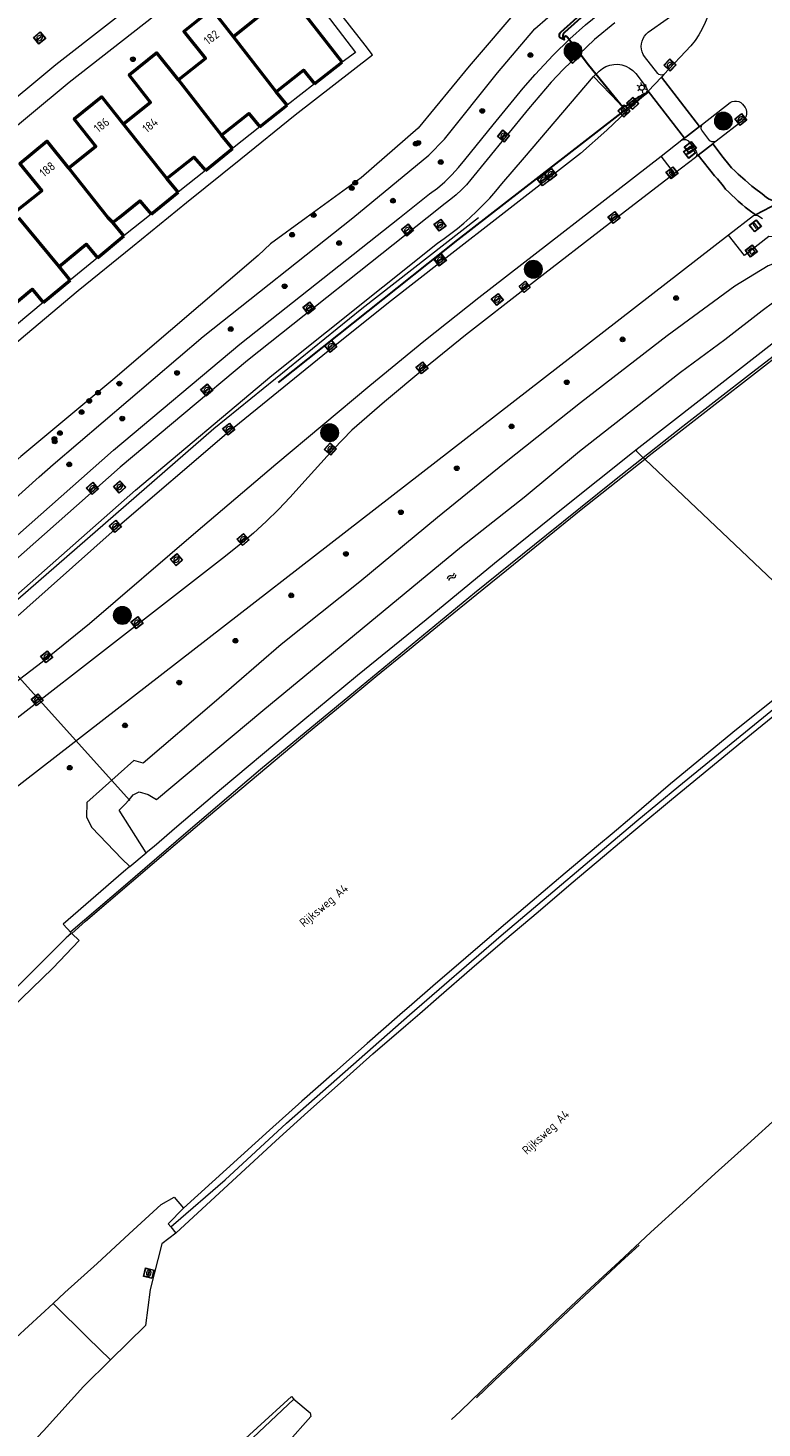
# Model space of a CAD drawing. Header units: metres. Extents: x 94279 to 96109, y 461866 to 463040.
# Tile 54 of 175: x 95227 to 95311, y 462111 to 462272. Entities that reach past the tile are written whole.
import ezdxf
from ezdxf.enums import TextEntityAlignment as Align

# ---------------------------------------------------------------- set-up
doc = ezdxf.new("R2010")
doc.units = ezdxf.units.M
doc.layers.get('0').update_dxf_attribs({"linetype": 'CONTINUOUS'})
for name, color, linetype, lineweight in [('B-WE-KL-ET_LS_OV_KABEL_EIGENNET_323-G', 10, 'CONTINUOUS', 30), ('B-WE-OV-LICHTMAST', 252, 'CONTINUOUS', 25), ('B_BEBOUWINGSGRENS_0', 132, 'CONTINUOUS', 50), ('B_TUSSENMUUR_0', 132, 'CONTINUOUS', 50), ('G_GRENS_ALGEMEEN_0', 251, 'CONTINUOUS', 13), ('K_DUIKER_LIJN_-1', 251, 'CONTINUOUS', 13), ('K_STEIGER_1', 251, 'CONTINUOUS', 13), ('Q_BOOM_0', 251, 'CONTINUOUS', 13), ('Q_BRANDKRAAN_0', 251, 'CONTINUOUS', 13), ('Q_DRUKKNOPPAAL_0', 251, 'CONTINUOUS', 13), ('Q_GELUIDSSCHERM_LIJN_0', 251, 'CONTINUOUS', 13), ('Q_INSPECTIE_OF_RIOOLPUT_0', 251, 'CONTINUOUS', 13), ('Q_KOLK_0', 251, 'CONTINUOUS', 13), ('Q_LICHTMAST_0', 251, 'CONTINUOUS', 13), ('Q_OPENBARE_VERLICHTINGSKAST_0', 251, 'CONTINUOUS', 13), ('Q_PORTAAL_0', 251, 'CONTINUOUS', 13), ('Q_STADSVERWARMINGSPUT_0', 251, 'CONTINUOUS', 13), ('Q_STRAATNAAMBORD_0', 251, 'CONTINUOUS', 13), ('Q_VERKEERSREGELINSTALLATIEPA00', 251, 'CONTINUOUS', 13), ('S_GBKN_SYMBOOL_WATER_0', 251, 'CONTINUOUS', 13), ('T_CULTUURGRENS_0', 251, 'CONTINUOUS', 13), ('T_HEK_LIJN_0', 251, 'CONTINUOUS', 13), ('T_MUUR_30CM_LIJN_0', 251, 'CONTINUOUS', 13), ('T_WALBESCHERMING_1', 251, 'CONTINUOUS', 13), ('V_WEGGRENS_0', 251, 'CONTINUOUS', 13), ('W_WATERGRENS_0', 251, 'CONTINUOUS', 13), ('Z_GBKN_HUISNUMMER_0', 251, 'CONTINUOUS', 13), ('Z_STRAATNAAM_0', 251, 'CONTINUOUS', 13)]:
    doc.layers.add(name, color=color, linetype=linetype, lineweight=lineweight)
doc.layers.add('Fietssuggestiesstrook_0', color=251, linetype='CONTINUOUS')
doc.styles.get("Standard").update_dxf_attribs({"font": 'isocp.shx'})

# ---------------------------------------------------------------- blocks, each defined once
blk = doc.blocks.new('Q_LICHTMAST')
for points in [[(-0.26, 0.15), (-0.52, 0.3)], [(0, 0.3), (0, 0.6)], [(0.26, 0.15), (0.52, 0.3)], [(-0.26, -0.15), (-0.52, -0.3)], [(0, -0.3), (0, -0.6)], [(0.26, -0.15), (0.52, -0.3)]]:
    blk.add_lwpolyline(points)
blk.add_circle((0, 0), 0.3)
blk = doc.blocks.new('Q_VERKEERSREGELINSTALLATIEPAAL')
for points in [[(-0.5, 0.5), (0.5, 0.5), (0.5, -0.5), (-0.5, -0.5)], [(-0.08, 0.33), (0.07, 0.33), (0.07, -0.33), (-0.08, -0.33)]]:
    blk.add_lwpolyline(points, close=True)
blk.add_lwpolyline([(-0.44, 0.46), (0.44, 0.46, -0.414214), (0.46, 0.44), (0.46, -0.44, -0.414214), (0.44, -0.46), (-0.44, -0.46, -0.414214), (-0.46, -0.44), (-0.46, 0.44), (-0.46, 0.44), (-0.46, 0.45), (-0.46, 0.45), (-0.46, 0.45), (-0.46, 0.45), (-0.46, 0.45), (-0.46, 0.45), (-0.46, 0.46), (-0.46, 0.46), (-0.46, 0.46), (-0.45, 0.46), (-0.45, 0.46), (-0.45, 0.46), (-0.45, 0.46), (-0.45, 0.46), (-0.45, 0.46), (-0.44, 0.46), (-0.44, 0.46)], format="xyb")
blk = doc.blocks.new('Q_PORTAAL')
for points in [[(-0.36, 0.2), (-0.21, 0.2), (-0.21, -0.2), (-0.36, -0.2), (-0.36, 0.2)], [(-0.14, 0.19), (0.14, 0.19), (0.14, 0.1), (-0.14, 0.1), (-0.14, 0.19)], [(0.21, 0.2), (0.36, 0.2), (0.36, -0.2), (0.21, -0.2), (0.21, 0.2)]]:
    blk.add_lwpolyline(points)
blk = doc.blocks.new('Q_DRUKKNOPPAAL')
for points in [[(-0.5, 0.5), (0.5, 0.5), (0.5, -0.5), (-0.5, -0.5)], [(-0.08, 0.33), (0.07, 0.33), (0.07, -0.33), (-0.08, -0.33)]]:
    blk.add_lwpolyline(points, close=True)
blk.add_lwpolyline([(-0.44, 0.46), (0.44, 0.46, -0.414214), (0.46, 0.44), (0.46, -0.44, -0.414214), (0.44, -0.46), (-0.44, -0.46, -0.414214), (-0.46, -0.44), (-0.46, 0.44), (-0.46, 0.44), (-0.46, 0.45), (-0.46, 0.45), (-0.46, 0.45), (-0.46, 0.45), (-0.46, 0.45), (-0.46, 0.45), (-0.46, 0.46), (-0.46, 0.46), (-0.46, 0.46), (-0.45, 0.46), (-0.45, 0.46), (-0.45, 0.46), (-0.45, 0.46), (-0.45, 0.46), (-0.45, 0.46), (-0.44, 0.46), (-0.44, 0.46)], format="xyb")
blk = doc.blocks.new('Q_INSPECTIE_OF_RIOOLPUT')
blk.add_lwpolyline([(-0.5, 0.5), (0.5, 0.5), (0.5, -0.5), (-0.5, -0.5)], close=True)
for points in [[(-0.44, 0.46), (0.44, 0.46, -0.414214), (0.46, 0.44), (0.46, -0.44, -0.414214), (0.44, -0.46), (-0.44, -0.46, -0.414214), (-0.46, -0.44), (-0.46, 0.44), (-0.46, 0.44), (-0.46, 0.45), (-0.46, 0.45), (-0.46, 0.45), (-0.46, 0.45), (-0.46, 0.45), (-0.46, 0.45), (-0.46, 0.46), (-0.46, 0.46), (-0.46, 0.46), (-0.45, 0.46), (-0.45, 0.46), (-0.45, 0.46), (-0.45, 0.46), (-0.45, 0.46), (-0.45, 0.46), (-0.44, 0.46), (-0.44, 0.46)], [(-0.34, 0.1, 0.380426), (-0.28, -0.18)], [(-0.01, 0.27, 0.240218), (-0.34, 0.1)], [(-0.19, 0.04, 0.853344), (-0.19, -0.03)], [(0.33, 0.11, 0.240191), (-0.01, 0.27)], [(0.18, -0.03, 0.849746), (0.18, 0.04)], [(0.27, -0.18, 0.380426), (0.33, 0.11)], [(-0.28, -0.18, 0.148452), (0.01, -0.26)], [(0.01, -0.26, 0.131742), (0.27, -0.18)]]:
    blk.add_lwpolyline(points, format="xyb")
for points in [[(-0.19, 0.04), (0.18, 0.04)], [(0.18, -0.03), (-0.19, -0.03)]]:
    blk.add_lwpolyline(points)
blk = doc.blocks.new('Q_KOLK')
blk.add_lwpolyline([(-0.5, 0.5), (0.5, 0.5), (0.5, -0.5), (-0.5, -0.5)], close=True)
for points in [[(-0.44, 0.46), (0.44, 0.46, -0.414214), (0.46, 0.44), (0.46, -0.44, -0.414214), (0.44, -0.46), (-0.44, -0.46, -0.414214), (-0.46, -0.44), (-0.46, 0.44, -0.414214), (-0.44, 0.46)], [(-0.34, 0.1, 0.380426), (-0.28, -0.18)], [(-0.01, 0.27, 0.240218), (-0.34, 0.1)], [(-0.19, 0.04, 0.853344), (-0.19, -0.03)], [(0.33, 0.11, 0.240191), (-0.01, 0.27)], [(0.18, -0.03, 0.849746), (0.18, 0.04)], [(0.27, -0.18, 0.380426), (0.33, 0.11)], [(-0.28, -0.18, 0.148452), (0.01, -0.26)], [(0.01, -0.26, 0.131742), (0.27, -0.18)]]:
    blk.add_lwpolyline(points, format="xyb")
for points in [[(-0.19, 0.04), (0.18, 0.04)], [(0.18, -0.03), (-0.19, -0.03)]]:
    blk.add_lwpolyline(points)
blk = doc.blocks.new('Q_STADSVERWARMINGSPUT')
for points in [[(-0.44, 0.46), (0.44, 0.46, -0.414214), (0.46, 0.44), (0.46, -0.44, -0.414214), (0.44, -0.46), (-0.44, -0.46, -0.414214), (-0.46, -0.44), (-0.46, 0.44), (-0.46, 0.44), (-0.46, 0.44), (-0.46, 0.45), (-0.46, 0.45), (-0.46, 0.45), (-0.46, 0.45), (-0.46, 0.45), (-0.46, 0.45), (-0.46, 0.45), (-0.45, 0.46), (-0.45, 0.46), (-0.45, 0.46), (-0.45, 0.46), (-0.45, 0.46), (-0.45, 0.46), (-0.44, 0.46), (-0.44, 0.46), (-0.44, 0.46)], [(-0.44, 0.46), (0.44, 0.46, -0.414214), (0.46, 0.44), (0.46, -0.44, -0.414214), (0.44, -0.46), (-0.44, -0.46, -0.414214), (-0.46, -0.44), (-0.46, 0.44), (-0.46, 0.44), (-0.46, 0.44), (-0.46, 0.45), (-0.46, 0.45), (-0.46, 0.45), (-0.46, 0.45), (-0.46, 0.45), (-0.46, 0.45), (-0.46, 0.45), (-0.45, 0.46), (-0.45, 0.46), (-0.45, 0.46), (-0.45, 0.46), (-0.45, 0.46), (-0.45, 0.46), (-0.44, 0.46), (-0.44, 0.46), (-0.44, 0.46)], [(-0.34, 0.1, 0.380426), (-0.27, -0.18)], [(-0.01, 0.26, 0.240218), (-0.34, 0.1)], [(-0.19, 0.04, 0.853344), (-0.19, -0.03)], [(0.19, 0.04, -0.849746), (0.19, -0.03), (-0.19, -0.03, -0.853344), (-0.19, 0.04), (0.19, 0.04)], [(0.33, 0.11, 0.240191), (-0.01, 0.26)], [(0.19, -0.03, 0.849746), (0.19, 0.04)], [(0.27, -0.18, 0.380426), (0.33, 0.11)], [(-0.27, -0.18, 0.148452), (0.01, -0.26)], [(0.01, -0.26, 0.131742), (0.27, -0.18)]]:
    blk.add_lwpolyline(points, format="xyb")
blk.add_lwpolyline([(-0.01, 0.26, 0.240218), (-0.34, 0.1, 0.380426), (-0.27, -0.18, 0.148452), (0.01, -0.26, 0.131742), (0.27, -0.18, 0.380426), (0.33, 0.11, 0.240191)], format="xyb", close=True)
for points in [[(-0.19, 0.04), (0.19, 0.04)], [(0.19, -0.03), (-0.19, -0.03)]]:
    blk.add_lwpolyline(points)
blk = doc.blocks.new('Q_BRANDKRAAN')
blk.add_lwpolyline([(-0.5, 0.5), (0.5, 0.5), (0.5, -0.5), (-0.5, -0.5)], close=True)
for points in [[(-0.44, 0.46), (0.44, 0.46, -0.414214), (0.46, 0.44), (0.46, -0.44, -0.414214), (0.44, -0.46), (-0.44, -0.46, -0.414214), (-0.46, -0.44), (-0.46, 0.44), (-0.46, 0.44), (-0.46, 0.45), (-0.46, 0.45), (-0.46, 0.45), (-0.46, 0.45), (-0.46, 0.45), (-0.46, 0.45), (-0.46, 0.46), (-0.46, 0.46), (-0.46, 0.46), (-0.45, 0.46), (-0.45, 0.46), (-0.45, 0.46), (-0.45, 0.46), (-0.45, 0.46), (-0.45, 0.46), (-0.44, 0.46), (-0.44, 0.46)], [(-0.34, 0.1, 0.380426), (-0.28, -0.18)], [(-0.01, 0.27, 0.240218), (-0.34, 0.1)], [(-0.19, 0.04, 0.853344), (-0.19, -0.03)], [(0.33, 0.11, 0.240191), (-0.01, 0.27)], [(0.18, -0.03, 0.849746), (0.18, 0.04)], [(0.27, -0.18, 0.380426), (0.33, 0.11)], [(-0.28, -0.18, 0.148452), (0.01, -0.26)], [(0.01, -0.26, 0.131742), (0.27, -0.18)]]:
    blk.add_lwpolyline(points, format="xyb")
for points in [[(-0.19, 0.04), (0.18, 0.04)], [(0.18, -0.03), (-0.19, -0.03)]]:
    blk.add_lwpolyline(points)
blk = doc.blocks.new('Q_OPENBARE_VERLICHTINGSKAST')
for points in [[(-0.5, 0.5), (0.5, 0.5), (0.5, -0.5), (-0.5, -0.5)], [(-0.26, 0.26), (0.25, 0.26), (0.25, 0.19), (-0.26, 0.19)], [(-0.26, 0.11), (0.25, 0.11), (0.25, -0.33), (-0.26, -0.33)]]:
    blk.add_lwpolyline(points, close=True)
blk.add_lwpolyline([(-0.44, 0.46), (0.44, 0.46, -0.414214), (0.46, 0.44), (0.46, -0.44, -0.414214), (0.44, -0.46), (-0.44, -0.46, -0.414214), (-0.46, -0.44), (-0.46, 0.44), (-0.46, 0.44), (-0.46, 0.45), (-0.46, 0.45), (-0.46, 0.45), (-0.46, 0.45), (-0.46, 0.45), (-0.46, 0.45), (-0.46, 0.46), (-0.46, 0.46), (-0.46, 0.46), (-0.45, 0.46), (-0.45, 0.46), (-0.45, 0.46), (-0.45, 0.46), (-0.45, 0.46), (-0.45, 0.46), (-0.44, 0.46), (-0.44, 0.46)], format="xyb")
blk.add_circle((-0.18, -0.03), 0.0354)
blk = doc.blocks.new('Q_STRAATNAAMBORD')
for points in [[(-0.5, 0.5), (0.5, 0.5), (0.5, -0.5), (-0.5, -0.5)], [(-0.37, 0.22), (0.36, 0.22), (0.36, -0.21), (-0.37, -0.21)]]:
    blk.add_lwpolyline(points, close=True)
for points in [[(-0.44, 0.46), (0.44, 0.46, -0.414214), (0.46, 0.44), (0.46, -0.44, -0.414214), (0.44, -0.46), (-0.44, -0.46, -0.414214), (-0.46, -0.44), (-0.46, 0.44), (-0.46, 0.44), (-0.46, 0.45), (-0.46, 0.45), (-0.46, 0.45), (-0.46, 0.45), (-0.46, 0.45), (-0.46, 0.45), (-0.46, 0.46), (-0.46, 0.46), (-0.46, 0.46), (-0.45, 0.46), (-0.45, 0.46), (-0.45, 0.46), (-0.45, 0.46), (-0.45, 0.46), (-0.45, 0.46), (-0.44, 0.46), (-0.44, 0.46)], [(-0.29, 0.16), (0.28, 0.16, -0.414214), (0.3, 0.14), (0.3, -0.13, -0.414214), (0.28, -0.16), (-0.29, -0.16, -0.414214), (-0.31, -0.13), (-0.31, 0.14), (-0.31, 0.14), (-0.31, 0.14), (-0.31, 0.14), (-0.31, 0.15), (-0.31, 0.15), (-0.31, 0.15), (-0.3, 0.15), (-0.3, 0.15), (-0.3, 0.15), (-0.3, 0.16), (-0.3, 0.16), (-0.3, 0.16), (-0.3, 0.16), (-0.29, 0.16), (-0.29, 0.16), (-0.29, 0.16), (-0.29, 0.16), (-0.29, 0.16)]]:
    blk.add_lwpolyline(points, format="xyb")
blk = doc.blocks.new('WATERSYMBOOL')
for points in [[(-0.5, 0.15), (-0.44, 0.21), (-0.31, 0.27), (-0.19, 0.27), (-0.06, 0.21), (0, 0.15), (0.06, 0.09), (0.19, 0.02), (0.31, 0.02), (0.44, 0.09), (0.5, 0.15)], [(-0.5, -0.15), (-0.44, -0.09), (-0.31, -0.02), (-0.19, -0.02), (-0.06, -0.09), (0, -0.15), (0.06, -0.21), (0.19, -0.27), (0.31, -0.27), (0.44, -0.21), (0.5, -0.15)]]:
    blk.add_lwpolyline(points)
blk = doc.blocks.new('Q_BOOM')
for radius in [0.27, 0.18, 0.09]:
    blk.add_circle((0, 0), radius)
blk = doc.blocks.new('LM')
at = {"linetype": 'ByBlock'}
h = blk.add_hatch(color=256, dxfattribs=at)
h.dxf.hatch_style = 1
edge = h.paths.add_edge_path()
edge.add_arc((0, 0), 1, 0, 360)
blk.add_circle((0, 0), 1, dxfattribs=at)

msp = doc.modelspace()

# ---------------------------------------------------------------- linework, layer by layer
at = {"layer": 'B-WE-KL-ET_LS_OV_KABEL_EIGENNET_323-G', "linetype": 'Continuous'}
for points in [[(95288.17, 462270.42), (95288.16, 462270.44), (95288.14, 462270.46), (95288.13, 462270.48), (95288.12, 462270.5), (95288.11, 462270.52), (95288.1, 462270.54), (95288.09, 462270.57), (95288.08, 462270.59), (95288.07, 462270.61), (95288.07, 462270.63), (95288.06, 462270.66), (95288.05, 462270.68), (95288.05, 462270.7), (95288.05, 462270.73), (95288.04, 462270.75), (95288.04, 462270.78), (95288.04, 462270.8), (95288.04, 462270.82), (95288.04, 462270.85), (95288.04, 462270.87), (95288.04, 462270.9), (95288.04, 462270.92), (95288.05, 462270.94), (95288.05, 462270.97), (95288.06, 462270.99), (95288.06, 462271.01), (95288.07, 462271.04), (95288.08, 462271.06), (95288.09, 462271.08), (95288.1, 462271.1), (95288.11, 462271.13), (95288.12, 462271.15), (95288.13, 462271.17), (95288.14, 462271.19), (95288.15, 462271.21), (95288.17, 462271.23), (95288.18, 462271.25), (95288.2, 462271.27), (95288.21, 462271.28), (95288.23, 462271.3), (95294.17, 462276.67)], [(95255.36, 462231.09), (95275.96, 462247.44), (95297.76, 462264.37), (95297.52, 462264.27), (95297.29, 462264.17), (95297.06, 462264.05), (95296.83, 462263.93), (95296.6, 462263.8), (95296.38, 462263.66), (95296.17, 462263.52), (95295.96, 462263.36), (95295.75, 462263.21), (95295.55, 462263.04), (95295.36, 462262.87), (95295.34, 462262.86), (95295.33, 462262.85), (95295.31, 462262.84), (95295.3, 462262.83), (95295.28, 462262.82), (95295.27, 462262.81), (95295.25, 462262.81), (95295.24, 462262.8), (95295.22, 462262.79), (95295.2, 462262.79), (95295.19, 462262.78), (95295.17, 462262.78), (95295.15, 462262.78), (95295.13, 462262.77), (95295.12, 462262.77), (95295.1, 462262.77), (95295.08, 462262.77), (95295.06, 462262.77), (95295.05, 462262.77), (95295.03, 462262.77), (95295.01, 462262.77), (95294.99, 462262.77), (95294.98, 462262.77), (95294.96, 462262.77), (95294.94, 462262.78), (95294.93, 462262.78), (95294.91, 462262.79), (95294.89, 462262.79), (95294.88, 462262.8), (95294.86, 462262.8), (95294.84, 462262.81), (95294.83, 462262.82), (95294.81, 462262.83), (95294.8, 462262.84), (95294.78, 462262.84), (95294.77, 462262.85), (95294.75, 462262.86), (95294.74, 462262.88), (95294.73, 462262.89), (95294.71, 462262.9), (95294.7, 462262.91), (95294.69, 462262.92), (95294.68, 462262.94), (95294.67, 462262.95), (95290.95, 462267.49), (95288.54, 462270.7), (95288.54, 462270.71), (95288.53, 462270.71), (95288.53, 462270.72), (95288.52, 462270.73), (95288.52, 462270.73), (95288.51, 462270.74), (95288.51, 462270.74), (95288.5, 462270.75), (95288.5, 462270.76), (95288.49, 462270.76), (95288.48, 462270.77), (95288.48, 462270.77), (95288.47, 462270.78), (95288.46, 462270.78), (95288.46, 462270.78), (95288.45, 462270.79), (95288.44, 462270.79), (95288.44, 462270.8), (95288.43, 462270.8), (95288.42, 462270.8), (95288.41, 462270.8), (95288.41, 462270.81), (95288.4, 462270.81), (95288.39, 462270.81), (95288.38, 462270.81), (95288.37, 462270.81), (95288.37, 462270.82), (95288.36, 462270.82), (95288.35, 462270.82), (95288.34, 462270.82), (95288.33, 462270.82), (95288.33, 462270.82), (95288.32, 462270.82), (95288.31, 462270.81), (95288.3, 462270.81), (95288.29, 462270.81), (95288.29, 462270.81), (95288.28, 462270.81), (95288.27, 462270.81), (95288.26, 462270.8), (95288.26, 462270.8), (95288.25, 462270.8), (95288.24, 462270.79), (95288.23, 462270.79), (95288.23, 462270.79), (95288.22, 462270.78), (95288.21, 462270.78), (95288.21, 462270.77), (95288.2, 462270.77), (95288.19, 462270.76), (95288.19, 462270.76), (95288.18, 462270.75), (95288.17, 462270.75), (95288.17, 462270.74), (95288.16, 462270.74), (95288.16, 462270.73), (95288.15, 462270.72), (95288.15, 462270.72), (95288.14, 462270.71), (95288.14, 462270.7), (95288.14, 462270.7), (95288.13, 462270.69), (95288.13, 462270.68), (95288.12, 462270.68), (95288.12, 462270.67), (95288.12, 462270.66), (95288.12, 462270.65), (95288.11, 462270.64), (95288.11, 462270.64), (95288.11, 462270.63), (95288.11, 462270.62), (95288.11, 462270.61), (95288.11, 462270.6), (95288.11, 462270.6), (95288.11, 462270.59), (95288.11, 462270.58), (95288.11, 462270.57), (95288.11, 462270.56), (95288.11, 462270.56), (95288.11, 462270.55), (95288.11, 462270.54), (95288.11, 462270.53), (95288.11, 462270.52), (95288.12, 462270.52), (95288.12, 462270.51), (95288.12, 462270.5), (95288.12, 462270.49), (95288.13, 462270.49), (95288.13, 462270.48), (95288.13, 462270.47), (95288.14, 462270.46), (95288.14, 462270.46), (95288.15, 462270.45), (95288.15, 462270.44), (95288.16, 462270.44), (95288.16, 462270.43), (95288.17, 462270.43), (95288.17, 462270.42), (95287.71, 462270.63), (95287.7, 462270.64), (95287.69, 462270.65), (95287.68, 462270.67), (95287.67, 462270.68), (95287.67, 462270.7), (95287.66, 462270.71), (95287.65, 462270.73), (95287.64, 462270.75), (95287.64, 462270.76), (95287.63, 462270.78), (95287.63, 462270.79), (95287.62, 462270.81), (95287.62, 462270.83), (95287.62, 462270.85), (95287.61, 462270.86), (95287.61, 462270.88), (95287.61, 462270.9), (95287.61, 462270.91), (95287.61, 462270.93), (95287.61, 462270.95), (95287.61, 462270.97), (95287.61, 462270.98), (95287.62, 462271), (95287.62, 462271.02), (95287.62, 462271.03), (95287.63, 462271.05), (95287.63, 462271.07), (95287.64, 462271.08), (95287.64, 462271.1), (95287.65, 462271.12), (95287.65, 462271.13), (95287.66, 462271.15), (95287.67, 462271.16), (95287.68, 462271.18), (95287.69, 462271.19), (95287.7, 462271.21), (95287.71, 462271.22), (95287.72, 462271.23), (95287.73, 462271.25), (95287.74, 462271.26), (95287.75, 462271.27), (95287.76, 462271.29), (95287.78, 462271.3), (95292.61, 462275.67)]]:
    msp.add_lwpolyline(points, dxfattribs=at)
at = {"layer": 'B_BEBOUWINGSGRENS_0'}
for p, q in [((95262.66, 462267.84), (95254.07, 462278.89)), ((95259.5, 462265.37), (95262.66, 462267.84)), ((95256.36, 462262.91), (95255.09, 462264.46)), ((95253.21, 462260.42), (95256.36, 462262.91)), ((95250.08, 462257.94), (95248.81, 462259.49)), ((95246.97, 462255.42), (95250.08, 462257.94)), ((95243.85, 462252.93), (95242.56, 462254.48)), ((95240.73, 462250.42), (95243.85, 462252.93)), ((95237.62, 462247.9), (95236.36, 462249.46)), ((95234.57, 462245.4), (95237.62, 462247.9)), ((95231.43, 462242.83), (95230.2, 462244.41)), ((95228.36, 462240.26), (95231.43, 462242.83))]:
    msp.add_line(p, q, dxfattribs=at)
for points in [[(95254.07, 462278.89), (95250.87, 462276.41), (95253.31, 462273.24), (95250.2, 462270.78)], [(95250.2, 462270.78), (95247.72, 462273.92), (95244.5, 462271.39), (95246.98, 462268.26), (95243.89, 462265.81)], [(95243.89, 462265.81), (95241.38, 462268.92), (95238.2, 462266.35), (95240.68, 462263.24), (95237.58, 462260.74)], [(95255.09, 462264.46), (95258.25, 462266.92), (95259.5, 462265.37)], [(95237.58, 462260.74), (95235.08, 462263.86), (95231.89, 462261.31), (95234.39, 462258.19), (95231.31, 462255.67)], [(95248.81, 462259.49), (95251.95, 462261.96), (95253.21, 462260.42)], [(95231.31, 462255.67), (95228.81, 462258.77), (95225.65, 462256.18), (95228.19, 462253.09), (95225.07, 462250.59)], [(95242.56, 462254.48), (95245.66, 462256.95), (95246.97, 462255.42)], [(95236.36, 462249.46), (95237.03, 462250), (95239.45, 462251.95), (95240.73, 462250.42)], [(95230.2, 462244.41), (95233.3, 462246.95), (95234.57, 462245.4)], [(95224.01, 462239.23), (95227.07, 462241.79), (95228.36, 462240.26)]]:
    msp.add_lwpolyline(points, dxfattribs=at)
at = {"layer": 'B_TUSSENMUUR_0'}
for p, q in [((95255.09, 462264.46), (95250.2, 462270.78)), ((95248.81, 462259.49), (95243.89, 462265.81)), ((95242.56, 462254.48), (95237.58, 462260.74)), ((95230.2, 462244.41), (95225.54, 462250))]:
    msp.add_line(p, q, dxfattribs=at)
msp.add_lwpolyline([(95236.36, 462249.46), (95235.79, 462250), (95231.31, 462255.67)], dxfattribs=at)
at = {"layer": 'Fietssuggestiesstrook_0'}
for p, q in [((95299.33, 462266.14), (95297.81, 462264.53)), ((95299.33, 462266.14), (95303.68, 462260.45)), ((95301.98, 462259.14), (95297.81, 462264.53)), ((95303.68, 462260.45), (95301.98, 462259.14)), ((95305.22, 462258.48), (95303.56, 462257.18)), ((95312.78, 462251.69), (95310.13, 462250.33))]:
    msp.add_line(p, q, dxfattribs=at)
for points in [[(95310.13, 462250.33), (95309.41, 462250.87), (95308.94, 462251.21), (95308.58, 462251.52), (95308.15, 462251.9), (95307.78, 462252.23), (95307.41, 462252.57), (95307.06, 462252.92), (95306.7, 462253.29), (95306.4, 462253.64), (95305.75, 462254.44), (95305.41, 462254.81), (95303.56, 462257.18)], [(95305.22, 462258.48), (95306.42, 462256.91), (95307.05, 462256.11), (95307.39, 462255.72), (95307.78, 462255.33), (95308.15, 462254.99), (95308.95, 462254.3), (95309.71, 462253.62), (95310.02, 462253.37), (95310.9, 462252.73), (95311.4, 462252.32), (95311.71, 462252.14), (95312.78, 462251.69)]]:
    msp.add_lwpolyline(points, dxfattribs=at)
at = {"layer": 'G_GRENS_ALGEMEEN_0'}
msp.add_line((95238.29, 462175.51), (95240.17, 462177.06), dxfattribs=at)
for points in [[(95296.37, 462223.29), (95296.45, 462223.2), (95297.17, 462222.52), (95297.23, 462222.46)], [(95297.23, 462222.46), (95297.31, 462222.39), (95297.41, 462222.29)], [(95238.29, 462175.51), (95237.57, 462174.91), (95230.64, 462168.87), (95231.57, 462167.88)]]:
    msp.add_lwpolyline(points, dxfattribs=at)
at = {"layer": 'K_DUIKER_LIJN_-1'}
msp.add_line((95220.97, 462202.3), (95238.28, 462183.08), dxfattribs=at)
at = {"layer": 'K_STEIGER_1'}
msp.add_line((95265.3, 462269.79), (95260.86, 462275.52), dxfattribs=at)
for points in [[(95244.82, 462251.73), (95251.04, 462256.76), (95257.26, 462261.79), (95266.15, 462268.69), (95265.3, 462269.79)], [(95169.1, 462187.25), (95169.57, 462186.75), (95178.21, 462194.31), (95184.23, 462199.57), (95190.06, 462205.02), (95195.94, 462210.51), (95201.95, 462215.75), (95207.98, 462221), (95214.08, 462226.18), (95220.17, 462231.33), (95226.3, 462236.53), (95232.35, 462241.65), (95238.6, 462246.7), (95244.82, 462251.73)]]:
    msp.add_lwpolyline(points, dxfattribs=at)
at = {"layer": 'Q_GELUIDSSCHERM_LIJN_0'}
for p, q in [((95231, 462167.31), (95230.99, 462167.31)), ((95231.54, 462167.78), (95231, 462167.31))]:
    msp.add_line(p, q, dxfattribs=at)
for points in [[(95297.23, 462222.46), (95297.23, 462222.46), (95301.77, 462226.06), (95309.67, 462232.19), (95321.57, 462241.33), (95324.7, 462243.72)], [(95231.54, 462168.04), (95237.78, 462173.39), (95244.72, 462179.39), (95253.3, 462186.67), (95264.22, 462195.69), (95277.87, 462206.92), (95286.13, 462213.6), (95293.93, 462219.85), (95297.05, 462222.32), (95297.23, 462222.46)], [(95278.11, 462114.49), (95280.13, 462116.44), (95287.39, 462123.32), (95294.71, 462130.14), (95296.78, 462132.04)]]:
    msp.add_lwpolyline(points, dxfattribs=at)
at = {"layer": 'T_CULTUURGRENS_0'}
for points in [[(95177.84, 462175.11), (95227.9, 462220.23), (95229.51, 462221.68), (95246.71, 462236.34), (95263.88, 462250), (95272.64, 462257.16), (95274.42, 462259.02), (95280.51, 462266.61), (95284.81, 462271.69), (95287.77, 462274.29), (95292.74, 462278)], [(95318.73, 462240.61), (95315.63, 462244.4), (95314.65, 462245.06), (95313.6, 462245.19), (95312.58, 462244.86), (95311.6, 462244.47), (95307.75, 462242.12), (95299.98, 462236.43), (95290.04, 462228.74), (95281.3, 462221.81), (95273.6, 462215.58), (95264.71, 462208.18), (95255.66, 462201.01), (95247.97, 462194.34), (95239.81, 462187.38), (95238.76, 462187.68), (95233.34, 462182.87), (95233.33, 462181.17), (95233.94, 462179.99), (95237.39, 462176.38), (95238.29, 462175.51)]]:
    msp.add_lwpolyline(points, dxfattribs=at)
at = {"layer": 'T_HEK_LIJN_0'}
msp.add_lwpolyline([(95278.31, 462250), (95264.93, 462239.55), (95247.94, 462225.76), (95220.97, 462202.3)], dxfattribs=at)
at = {"layer": 'T_MUUR_30CM_LIJN_0'}
msp.add_lwpolyline([(95242.99, 462134.12), (95243.32, 462134.39), (95249.24, 462139.54), (95256.28, 462146.04), (95270.39, 462158.47), (95280.94, 462167.59), (95296.5, 462180.76), (95301.33, 462184.73), (95316.03, 462196.7), (95320.56, 462200.31)], dxfattribs=at)
at = {"layer": 'T_WALBESCHERMING_1'}
for p, q in [((95259.85, 462274.65), (95264.21, 462268.98)), ((95264.21, 462268.98), (95262.66, 462267.84)), ((95259.5, 462265.37), (95256.36, 462262.91)), ((95253.21, 462260.42), (95250.08, 462257.94)), ((95246.97, 462255.42), (95243.85, 462252.93)), ((95240.73, 462250.42), (95237.62, 462247.9)), ((95234.57, 462245.4), (95231.43, 462242.83)), ((95228.36, 462240.26), (95225.3, 462237.71))]:
    msp.add_line(p, q, dxfattribs=at)
at = {"layer": 'V_WEGGRENS_0'}
for p, q in [((95295.37, 462262.21), (95291.53, 462266.19)), ((95299.61, 462266.44), (95299.33, 462266.14)), ((95297.56, 462264.27), (95295.37, 462262.21)), ((95297.81, 462264.53), (95297.56, 462264.27)), ((95303.68, 462260.45), (95304.06, 462260.74)), ((95299.31, 462257.05), (95301.68, 462258.92)), ((95301.98, 462259.14), (95301.68, 462258.92)), ((95305.61, 462258.78), (95305.22, 462258.48)), ((95303.56, 462257.18), (95303.23, 462256.92)), ((95300.83, 462255.09), (95299.31, 462257.05)), ((95303.23, 462256.92), (95300.83, 462255.09)), ((95309.88, 462250.2), (95307.04, 462247.99)), ((95310.13, 462250.33), (95309.88, 462250.2)), ((95297.41, 462222.29), (95319.97, 462200.86)), ((95228.93, 462165.25), (95231, 462167.31)), ((95231, 462167.31), (95231.57, 462167.88)), ((95231.57, 462167.88), (95231.64, 462167.82)), ((95242.99, 462134.12), (95243.58, 462133.4))]:
    msp.add_line(p, q, dxfattribs=at)
for points in [[(95273.5, 462301.61), (95229.79, 462267.54), (95214.93, 462255.19)], [(95254.25, 462283.48), (95231.32, 462265.53), (95212.6, 462250), (95200.07, 462239.6), (95156.58, 462201.13)], [(95164.4, 462158.52), (95177.05, 462170.34), (95176.84, 462170.59), (95178.08, 462171.78), (95178.32, 462171.54), (95195.32, 462186.96), (95236.41, 462223.31), (95250.94, 462235.49), (95269.25, 462250), (95272.69, 462252.72), (95273.6, 462253.4), (95274.46, 462254.13), (95275.27, 462254.92), (95276.03, 462255.75), (95276.74, 462256.63), (95280, 462260.66), (95283.44, 462264.86), (95284.84, 462266.45), (95286.89, 462268.64), (95288.83, 462270.55), (95290.6, 462272.15), (95292.84, 462273.94), (95295.23, 462275.62), (95294.57, 462276.28)], [(95297.03, 462269.96), (95297.1, 462270.27), (95297.22, 462270.56), (95297.37, 462270.83), (95297.57, 462271.07), (95297.8, 462271.28), (95304.35, 462275.92)], [(95304.35, 462275.92), (95304.52, 462275.98), (95304.69, 462275.97), (95304.85, 462275.91), (95304.98, 462275.79), (95305.06, 462275.64), (95305.09, 462275.47), (95305, 462274.68), (95304.64, 462273.14), (95304.35, 462272.4), (95304.01, 462271.69), (95303.63, 462271), (95303.19, 462270.34), (95302.71, 462269.72), (95299.61, 462266.44)], [(95293.99, 462272.38), (95291.66, 462270.47), (95288.04, 462267.01), (95286.65, 462265.54), (95284.05, 462262.51), (95281.52, 462259.37), (95279.33, 462256.67), (95277.45, 462254.37), (95276.93, 462253.76), (95276.37, 462253.18), (95275.78, 462252.63), (95275.16, 462252.12), (95274.51, 462251.64), (95272.44, 462250), (95251.79, 462233.62), (95237.19, 462221.36), (95196.74, 462185.56), (95177.7, 462168.38), (95174.79, 462165.6), (95167.72, 462158.95)], [(95299.61, 462266.44), (95299.47, 462266.39), (95299.33, 462266.37), (95299.18, 462266.39), (95299.04, 462266.45), (95298.92, 462266.54), (95297.39, 462268.49), (95297.23, 462268.75), (95297.11, 462269.04), (95297.04, 462269.34), (95297.01, 462269.65), (95297.03, 462269.96)], [(95291.53, 462266.19), (95292.19, 462266.83), (95292.55, 462267.12), (95292.96, 462267.35), (95293.4, 462267.51), (95293.86, 462267.6), (95294.33, 462267.61)], [(95294.33, 462267.61), (95294.8, 462267.54), (95295.25, 462267.4), (95295.67, 462267.18), (95296.05, 462266.9), (95296.37, 462266.56), (95297.59, 462264.97), (95297.65, 462264.83), (95297.68, 462264.69), (95297.67, 462264.54), (95297.63, 462264.4), (95297.56, 462264.27)], [(95169.83, 462156.7), (95175.82, 462162.17), (95181.58, 462167.53), (95198.74, 462183.25), (95238.95, 462218.72), (95254.59, 462231.88), (95273.62, 462247.07), (95274.39, 462247.62), (95275.15, 462248.18), (95275.9, 462248.77), (95276.63, 462249.37), (95277.34, 462250), (95278.12, 462250.73), (95278.87, 462251.48), (95279.61, 462252.25), (95280.31, 462253.05), (95281, 462253.87), (95283.62, 462256.92), (95291.53, 462266.19)], [(95295.37, 462262.21), (95293.07, 462260.03), (95290.05, 462257.38), (95273.87, 462244.81), (95268.35, 462240.48), (95261.67, 462235.16), (95249.65, 462225.43), (95236.62, 462214.22), (95188.66, 462171.55), (95182.09, 462165.45)], [(95304.06, 462260.74), (95307.22, 462263.21), (95307.45, 462263.33), (95307.7, 462263.39), (95307.96, 462263.39), (95308.21, 462263.32), (95308.44, 462263.21), (95308.64, 462263.04), (95308.93, 462262.65), (95309.04, 462262.42), (95309.11, 462262.17), (95309.11, 462261.91), (95309.05, 462261.66), (95308.94, 462261.43), (95308.77, 462261.23), (95305.61, 462258.78)], [(95303.89, 462260.41), (95303.91, 462260.48), (95303.93, 462260.55), (95303.97, 462260.62), (95304.01, 462260.68), (95304.06, 462260.74)], [(95305.61, 462258.78), (95305.54, 462258.74), (95305.48, 462258.72), (95305.41, 462258.7), (95305.34, 462258.69), (95305.27, 462258.69), (95305.18, 462258.69), (95305.11, 462258.71), (95305.03, 462258.74), (95304.96, 462258.78), (95304.89, 462258.83), (95303.96, 462260.04), (95303.93, 462260.11), (95303.9, 462260.18), (95303.89, 462260.26), (95303.89, 462260.33), (95303.89, 462260.41)], [(95301.68, 462258.92), (95301.75, 462258.95), (95301.82, 462258.97), (95301.9, 462258.98), (95301.97, 462258.99), (95302.05, 462258.98)], [(95302.05, 462258.98), (95302.13, 462258.96), (95302.2, 462258.94), (95302.27, 462258.9), (95302.34, 462258.86), (95302.4, 462258.81), (95303.31, 462257.64), (95303.34, 462257.57), (95303.37, 462257.5), (95303.39, 462257.42), (95303.39, 462257.34), (95303.39, 462257.26), (95303.37, 462257.19), (95303.35, 462257.11), (95303.32, 462257.04), (95303.28, 462256.98), (95303.23, 462256.92)], [(95184.24, 462163.11), (95186.18, 462164.9), (95204.05, 462181), (95205.59, 462182.33), (95211.92, 462187.29), (95215.16, 462189.68), (95220.21, 462192.95), (95221.04, 462193.54), (95228.22, 462199.01), (95233.68, 462203.41), (95245.86, 462213.89), (95255.04, 462221.7), (95265.84, 462230.74), (95272.03, 462235.83), (95278.35, 462240.82), (95299.31, 462257.05)], [(95300.83, 462255.09), (95294.22, 462249.98), (95283.93, 462242.02), (95276.82, 462236.5), (95272.17, 462232.71), (95267.53, 462228.86), (95263.77, 462225.6), (95261.66, 462223.42), (95258.04, 462219.39), (95256.71, 462217.93), (95255.35, 462216.51), (95253.94, 462215.13), (95252.48, 462213.79), (95250.99, 462212.51), (95248.93, 462210.86), (95212.57, 462182.61)], [(95310.92, 462249.88), (95310.38, 462250.21), (95310.29, 462250.24), (95310.18, 462250.25), (95310.08, 462250.25), (95309.98, 462250.23), (95309.88, 462250.2)], [(95307.04, 462247.99), (95292.72, 462236.91), (95217.57, 462178.63), (95204.92, 462168.77), (95198.64, 462163.8), (95191.72, 462158.03), (95186.41, 462153.45), (95180.43, 462148.11), (95174.56, 462142.65), (95168.79, 462137.09), (95157.38, 462125.86), (95152.44, 462120.89), (95149.66, 462117.99), (95148.02, 462116.19)], [(95325.13, 462245.06), (95322.81, 462247.92), (95322.45, 462247.61), (95322.27, 462247.66), (95321.73, 462247.83), (95321.18, 462247.94), (95320.62, 462247.99), (95320.05, 462247.99), (95319.49, 462247.93), (95318.89, 462247.82), (95318.29, 462247.74), (95317.68, 462247.68), (95317.07, 462247.63), (95316.46, 462247.61), (95314.04, 462247.67), (95311.64, 462247.85), (95308.85, 462245.66), (95307.04, 462247.99)], [(95297.41, 462222.29), (95297.93, 462222.71), (95305.83, 462228.84), (95313.72, 462234.98), (95321.66, 462241.06), (95325.55, 462244.01)], [(95231.64, 462167.82), (95233.21, 462169.24), (95243.51, 462178.05), (95247.33, 462181.27), (95251.15, 462184.5), (95254.97, 462187.73), (95258.82, 462190.93), (95262.67, 462194.12), (95266.52, 462197.31), (95270.39, 462200.47), (95274.26, 462203.64), (95278.15, 462206.78), (95282.33, 462210.19), (95290.1, 462216.48), (95297.41, 462222.29)], [(95319.97, 462200.86), (95316.66, 462198.21), (95315.75, 462197.48), (95307.94, 462191.23), (95300.38, 462185), (95295.93, 462181.18), (95293.66, 462179.27), (95292.1, 462177.97), (95288.29, 462174.73), (95284.47, 462171.51), (95280.65, 462168.27), (95276.86, 462165.01), (95273.08, 462161.76), (95270.69, 462159.67), (95269.31, 462158.47), (95265.56, 462155.17), (95261.8, 462151.87), (95258.06, 462148.55), (95254.32, 462145.24), (95244.44, 462136.28)], [(95243.58, 462133.4), (95255.04, 462144), (95258.74, 462147.36), (95262.49, 462150.67), (95266.21, 462154), (95270, 462157.26), (95271.58, 462158.64), (95273.77, 462160.55), (95277.55, 462163.82), (95281.36, 462167.07), (95285.16, 462170.32), (95288.96, 462173.56), (95292.78, 462176.79), (95294.51, 462178.23), (95296.62, 462179.99), (95300.47, 462183.19), (95304.78, 462186.74), (95308.65, 462189.91), (95312.53, 462193.06), (95316.42, 462196.2), (95317.55, 462197.1), (95320.33, 462199.32), (95321.02, 462199.87)], [(95231.64, 462167.82), (95232.48, 462167.01), (95229.44, 462163.83), (95225.86, 462160.34), (95222.24, 462156.89), (95218.66, 462153.4), (95215.09, 462149.9), (95211.58, 462146.34), (95208.06, 462142.79), (95203.85, 462138.53), (95201.34, 462136.03), (95194.17, 462129.04), (95186.95, 462122.18), (95179.67, 462115.32), (95172.42, 462108.43), (95165.24, 462101.46), (95158.14, 462094.42), (95151.07, 462087.35), (95144.06, 462080.22), (95137.05, 462073.08), (95129.58, 462065.35), (95128.43, 462064.16)], [(95146.52, 462088.34), (95157.52, 462099.22), (95179.12, 462119.64), (95213.62, 462150.04), (95228.93, 462165.25)], [(95333.36, 462164.94), (95332.19, 462163.94), (95328.42, 462160.66), (95324.64, 462157.37), (95324.14, 462156.93), (95320.39, 462153.62), (95316.64, 462150.32), (95312.92, 462146.97), (95309.21, 462143.61), (95305.5, 462140.26), (95301.82, 462136.88), (95298.12, 462133.52), (95294.46, 462130.11), (95290.78, 462126.73), (95287.13, 462123.31), (95283.49, 462119.88), (95279.84, 462116.46), (95276.25, 462112.98), (95275.23, 462112.01)], [(95229.49, 462125.35), (95230.83, 462126.59), (95234.53, 462129.94), (95238.21, 462133.34), (95241.91, 462136.7), (95243.38, 462137.55), (95244.44, 462136.28)], [(95244.44, 462136.28), (95242.68, 462134.5), (95242.99, 462134.12)], [(95243.58, 462133.4), (95241.98, 462132.18), (95240.63, 462126.95), (95240.09, 462122.81), (95236.09, 462118.85)], [(95148.06, 462045.42), (95151.62, 462049.1), (95159.13, 462056.7), (95165.94, 462064.02), (95173.09, 462071.02), (95180.23, 462078.02), (95187.45, 462084.94), (95194.71, 462091.79), (95201.85, 462098.79), (95208.9, 462105.9), (95216.1, 462112.84), (95222.37, 462118.83), (95229.49, 462125.35)], [(95236.09, 462118.85), (95233.49, 462121.38), (95229.49, 462125.35)], [(95236.09, 462118.85), (95232.96, 462115.8), (95228.39, 462110.72), (95223.63, 462105.72), (95216.91, 462098.31), (95210.27, 462090.8), (95203.73, 462083.12), (95197.19, 462075.54), (95193.01, 462070.27), (95190.86, 462067.76), (95183.88, 462060.59), (95176.98, 462053.36), (95170.06, 462046.14), (95163.99, 462039.53)], [(95180.61, 462039.53), (95183.99, 462043.04), (95190.82, 462050.34), (95197.87, 462057.44), (95204.84, 462064.61), (95211.88, 462071.72), (95218.99, 462078.75), (95226.18, 462085.7), (95233.45, 462092.58), (95240.59, 462099.58), (95248.97, 462107.47), (95256.85, 462114.67), (95257.13, 462114.36)], [(95181.52, 462039.53), (95184.43, 462042.61), (95191.31, 462049.86), (95198.31, 462057.01), (95205.26, 462064.19), (95212.31, 462071.29), (95219.47, 462078.27), (95226.64, 462085.25), (95233.81, 462092.23), (95241.04, 462099.14), (95251.76, 462109.3), (95257.13, 462114.36)], [(95257.13, 462114.36), (95258.98, 462112.78), (95259.08, 462112.35), (95256.36, 462109.29), (95243.77, 462096.73), (95237.34, 462090.28), (95230.33, 462083.15), (95223.45, 462075.89), (95216.54, 462068.67), (95209.69, 462061.38), (95202.9, 462054.04), (95196.12, 462046.68), (95189.55, 462039.53)]]:
    msp.add_lwpolyline(points, dxfattribs=at)
at = {"layer": 'W_WATERGRENS_0'}
for points in [[(95283.2, 462274.31), (95277.25, 462267.41), (95271.39, 462260.27), (95264.85, 462254.59), (95258.55, 462250), (95254.44, 462247.01), (95253.04, 462245.66), (95236.33, 462231.4), (95225.79, 462222.58), (95212.94, 462211.21), (95194.13, 462194.56), (95177.11, 462179.78), (95175.44, 462178.82), (95175.17, 462178.73), (95174.88, 462178.68), (95174.6, 462178.67), (95174.31, 462178.71), (95174.03, 462178.78), (95170.86, 462180)], [(95240.17, 462177.06), (95237.06, 462181.96), (95237.7, 462182.58), (95238.2, 462183.17), (95238.68, 462183.73), (95239.36, 462184.07), (95240.39, 462183.79), (95241.35, 462183.21), (95253.55, 462193.41), (95276.38, 462212.24), (95283.56, 462217.92), (95289.93, 462223.18), (95301.51, 462232.28), (95306.59, 462236.02), (95310.91, 462239.36), (95312.24, 462240.32), (95313.76, 462240.52), (95314.55, 462239.99), (95315.05, 462239.45), (95315.88, 462238.45)], [(95315.88, 462238.45), (95312.01, 462235.47), (95304, 462229.24), (95296.37, 462223.29)], [(95296.37, 462223.29), (95295.99, 462222.99), (95288.05, 462216.66), (95280.15, 462210.28), (95272.3, 462203.84), (95264.43, 462197.42), (95256.6, 462190.95), (95248.82, 462184.42), (95243.69, 462180.06), (95241.07, 462177.81), (95240.17, 462177.06)]]:
    msp.add_lwpolyline(points, dxfattribs=at)

# ---------------------------------------------------------------- block references
at = {"layer": 'B-WE-OV-LICHTMAST'}
for p in [(95289.19, 462269.12), (95306.44, 462261.09), (95284.62, 462244.08), (95261.24, 462225.31), (95237.43, 462204.33)]:
    msp.add_blockref('LM', p, dxfattribs=at)
at = {"layer": 'Q_BOOM_0'}
for p, rotation in [((95238.65, 462268.19), 38.94640508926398), ((95284.28, 462268.66), 49.79243328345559), ((95278.76, 462262.26), 51.25828810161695), ((95271.13, 462258.48), 40.99629326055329), ((95271.41, 462258.58), 40.99629326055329), ((95274, 462256.38), 46.22421662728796), ((95264.18, 462254), 36.06955670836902), ((95263.78, 462253.39), 36.06955670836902), ((95268.5, 462251.95), 39.26018523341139), ((95259.4, 462250.29), 36.06955670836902), ((95256.93, 462248.03), 36.0622056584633), ((95262.32, 462247.08), 38.52072130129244), ((95256.07, 462242.13), 38.52072130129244), ((95301.01, 462240.76), 37.72976686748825), ((95249.89, 462237.21), 38.52072130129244), ((95294.86, 462236.03), 37.72976686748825), ((95243.72, 462232.17), 40.4252924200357), ((95288.46, 462231.11), 37.7963040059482), ((95234.65, 462229.9), 39.91712960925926), ((95237.09, 462230.96), 40.47285055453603), ((95233.64, 462228.97), 39.91712960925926), ((95232.76, 462227.67), 39.91712960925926), ((95237.42, 462226.93), 40.4252924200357), ((95229.63, 462224.6), 39.91712960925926), ((95230.27, 462225.26), 39.91712960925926), ((95282.12, 462226.03), 37.7963040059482), ((95229.67, 462224.32), 39.91712960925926), ((95231.34, 462221.67), 40.4252924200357), ((95275.83, 462221.24), 37.7963040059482), ((95269.41, 462216.18), 37.7963040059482), ((95263.11, 462211.4), 37.7963040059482), ((95256.82, 462206.64), 37.7963040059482), ((95250.42, 462201.42), 37.7963040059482), ((95243.97, 462196.63), 37.7963040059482), ((95237.74, 462191.71), 37.7963040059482), ((95231.39, 462186.85), 37.7963040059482)]:
    msp.add_blockref('Q_BOOM', p, dxfattribs=dict(at, rotation=rotation))
at = {"layer": 'Q_BRANDKRAAN_0', "rotation": 75.53103274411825}
msp.add_blockref('Q_BRANDKRAAN', (95240.47, 462128.81), dxfattribs=at)
at = {"layer": 'Q_DRUKKNOPPAAL_0', "rotation": 127.8954245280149}
msp.add_blockref('Q_DRUKKNOPPAAL', (95302.65, 462258.05), dxfattribs=at)
at = {"layer": 'Q_INSPECTIE_OF_RIOOLPUT_0'}
for p, rotation in [((95227.93, 462270.63), 39.69221899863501), ((95273.91, 462249.14), 36.67641326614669), ((95280.5, 462240.61), 37.82811047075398), ((95237.12, 462219.09), 41.4228643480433), ((95243.65, 462210.73), 40.70336884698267)]:
    msp.add_blockref('Q_INSPECTIE_OF_RIOOLPUT', p, dxfattribs=dict(at, rotation=rotation))
at = {"layer": 'Q_KOLK_0'}
for p, rotation in [((95289.15, 462268.42), 43.70540048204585), ((95300.3, 462267.52), 46.66119281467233), ((95296.03, 462263.12), 43.38342685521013), ((95295.03, 462262.25), 134.0560113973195), ((95308.44, 462261.27), 37.81725113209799), ((95281.2, 462259.38), 50.88694440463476), ((95286.6, 462254.96), 37.85463130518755), ((95300.53, 462255.15), 127.7861467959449), ((95285.77, 462254.34), 37.85463130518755), ((95293.88, 462250.02), 37.73511938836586), ((95270.17, 462248.59), 38.41576536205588), ((95273.9, 462245.15), 37.85463130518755), ((95273.94, 462245.18), 37.85463130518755), ((95258.86, 462239.64), 38.41576536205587), ((95261.37, 462235.23), 38.97851975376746), ((95271.84, 462232.76), 39.69852177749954), ((95247.13, 462230.2), 40.02952288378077), ((95249.65, 462225.72), 38.97851975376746), ((95261.32, 462223.44), 48.05049449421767), ((95234, 462218.91), 41.5049324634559), ((95236.63, 462214.56), 40.692800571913), ((95251.3, 462213.05), 40.78711473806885), ((95239.11, 462203.5), 37.84661238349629), ((95228.74, 462199.58), 38.84348064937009), ((95227.66, 462194.64), 37.84661238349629)]:
    msp.add_blockref('Q_KOLK', p, dxfattribs=dict(at, rotation=rotation))
at = {"layer": 'Q_LICHTMAST_0'}
for p, rotation in [((95289.19, 462269.12), 43.70540048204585), ((95297.08, 462264.93), 127.394694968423), ((95284.62, 462244.08), 37.73511938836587), ((95261.24, 462225.31), 39.91389828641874), ((95237.43, 462204.33), 40.70336884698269)]:
    msp.add_blockref('Q_LICHTMAST', p, dxfattribs=dict(at, rotation=rotation))
at = {"layer": 'Q_OPENBARE_VERLICHTINGSKAST_0', "rotation": 38.24075071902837}
msp.add_blockref('Q_OPENBARE_VERLICHTINGSKAST', (95309.65, 462246.18), dxfattribs=at)
at = {"layer": 'Q_PORTAAL_0', "rotation": 38.06659924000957}
msp.add_blockref('Q_PORTAAL', (95306.44, 462261.09), dxfattribs=at)
at = {"layer": 'Q_STADSVERWARMINGSPUT_0', "rotation": 37.82811047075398}
msp.add_blockref('Q_STADSVERWARMINGSPUT', (95283.62, 462242.06), dxfattribs=at)
at = {"layer": 'Q_STRAATNAAMBORD_0', "rotation": 38.06659924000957}
msp.add_blockref('Q_STRAATNAAMBORD', (95306.44, 462261.09), dxfattribs=at)
at = {"layer": 'Q_VERKEERSREGELINSTALLATIEPA00'}
for p, rotation in [((95302.55, 462257.5), 127.8954245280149), ((95310.12, 462249.06), 37.88615949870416)]:
    msp.add_blockref('Q_VERKEERSREGELINSTALLATIEPAAL', p, dxfattribs=dict(at, rotation=rotation))
at = {"layer": 'S_GBKN_SYMBOOL_WATER_0', "rotation": 39.32592626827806}
msp.add_blockref('WATERSYMBOOL', (95275.26, 462208.79), dxfattribs=at)

# ---------------------------------------------------------------- texts
at = {"layer": 'Z_GBKN_HUISNUMMER_0'}
for s, rotation, p in [('182', 38.2, (95247.66, 462270.69)), ('186', 38.7, (95235.05, 462260.64)), ('184', 39, (95240.63, 462260.63)), ('188', 39.3, (95228.82, 462255.55))]:
    msp.add_text(s, height=1, rotation=rotation, dxfattribs=at).set_placement(p, align=Align.MIDDLE)
at = {"layer": 'Z_STRAATNAAM_0', "linetype": 'Continuous'}
for rotation, p in [(40.2162, (95260.65, 462170.93)), (42.8939, (95286.14, 462144.91))]:
    msp.add_text('Rijksweg A4', height=1, rotation=rotation, dxfattribs=at).set_placement(p, align=Align.MIDDLE)

doc.saveas('drawing.dxf')
